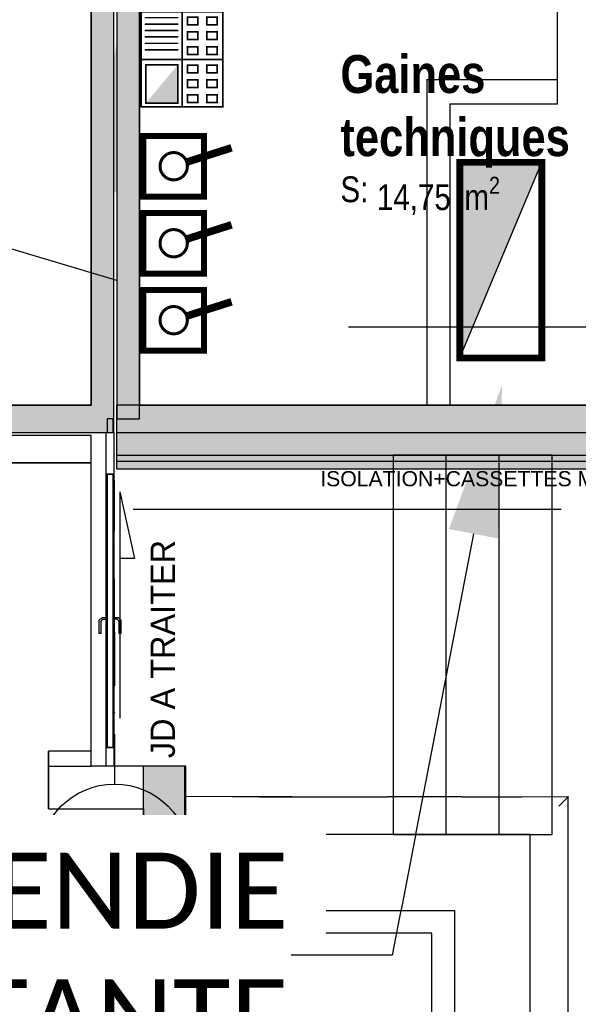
# Model space of a CAD drawing. Extents: x -24342 to 73038, y -9656 to 30949.
# Tile 29 of 170: x 2964 to 3333, y -3300 to -2651. Entities that reach past the tile are written whole.
import ezdxf
from ezdxf import colors
from ezdxf.entities.mleader import LeaderData, LeaderLine
from ezdxf.enums import TextEntityAlignment as Align
from ezdxf.math import Vec2, Vec3

# ---------------------------------------------------------------- set-up
doc = ezdxf.new("R2010")
doc.units = 0
doc.set_wipeout_variables(frame=1)
for name, pattern in [('21.0032_xref_rdc_02_pro$0$Points tirets', [670.277762, 352.777767, -176.388884, 0, -141.111112]), ('21.0032_xref_rdc_02_pro$0$Tiretet', [1093.611073, 529.166651, -211.666656, 141.111112, -211.666656]), ('21.0032_xref_rdc_02_pro$0$Traits', [564.444447, 282.222223, -282.222223]), ('21.0032_xref_rdc_02_pro$0$Wipeout_Contour', [1000, 0, -1000]), ('ACAD_ISO12W100', [21, 12, -3, 0, -3, 0, -3])]:
    doc.linetypes.add(name, pattern=pattern)
doc.layers.get('0').update_dxf_attribs({"color": 250})
for name, color, linetype in [('0._Étage_1_A-WALL-____-OTLN.Modèle IFC', 251, 'Continuous'), ('0._Étage_1_Portes ARCHICAD', 251, 'Continuous'), ('0_XREF', 250, 'Continuous'), ('1_APPAREILLAGE', 1, 'Continuous'), ('21.0032_xref_rdc_02_pro$0$00-00 JD', 251, 'Continuous'), ('21.0032_xref_rdc_02_pro$0$02-01 File _ Axe.Construction', 251, 'Continuous'), ('21.0032_xref_rdc_02_pro$0$02-04 Mur.Construction', 251, 'Continuous'), ('21.0032_xref_rdc_02_pro$0$06-00 Texte tte echelle', 251, 'Continuous'), ('21.0032_xref_rdc_02_pro$0$06-05 Texte 50ème 20ème - DCE.Texte', 251, 'Continuous'), ('21.0032_xref_rdc_02_pro$0$08-01 contour hachures', 251, 'Continuous'), ('21.0032_xref_rdc_02_pro$0$A-AREA-____-OTLN.Modèle IFC', 251, 'Continuous'), ('21.0032_xref_rdc_02_pro$0$A-DOOR-____-OTLN.Modèle IFC', 251, 'Continuous'), ('21.0032_xref_rdc_02_pro$0$A-GLAZ-CURT-OTLN.Modèle IFC', 251, 'Continuous'), ('21.0032_xref_rdc_02_pro$0$A-GLAZ-CWMG-OTLN.Modèle IFC', 251, 'Continuous'), ('21.0032_xref_rdc_02_pro$0$A-WALL-____-OTLN.Modèle IFC', 251, 'Continuous'), ('21.0032_xref_rdc_02_pro$0$C-TOPO-____-OTLN.Modèle IFC', 251, 'Continuous'), ('21.0032_xref_rdc_02_pro$0$Marques de Zone ARCHICAD', 251, 'Continuous'), ('21.0032_xref_rdc_02_pro$0$S-STRS-____-OTLN.Modèle IFC', 251, 'Continuous'), ('2_INCENDIE', 30, 'Continuous')]:
    doc.layers.add(name, color=color, linetype=linetype)
doc.styles.add('21.0032_xref_rdc_02_pro$0$Standard', font='txt')
doc.styles.add('21.0032_xref_rdc_02_pro$0$STYLE_GENERE_1', font='ARIALNB.TTF')
doc.styles.add('21.0032_xref_rdc_02_pro$0$STYLE_GENERE_2', font='ARIALN.TTF')
doc.styles.add('21.0032_xref_rdc_02_pro$0$STYLE_GENERE_5', font='arial.ttf')
doc.styles.get("Standard").update_dxf_attribs({"font": 'calibri.ttf'})
doc.styles.add('texte', font='calibri.ttf', dxfattribs={"width": 0.75, "height": 9})
doc.styles.add('xref_legende elcf_01$0$STANDARD', font='arial.ttf')

# ---------------------------------------------------------------- blocks, each defined once
blk = doc.blocks.new('xref_legende elcf_01$0$MINI_BAIE_INFO_H')
blk.add_hatch(color=256).paths.add_polyline_path([(-21.5, 9), (21.5, -9), (21.5, 9)])
at = {"const_width": 1.5}
blk.add_lwpolyline([(-21.5, -9), (-21.5, 9), (21.5, 9), (21.5, -9)], close=True, dxfattribs=at)
blk.add_lwpolyline([(-21.5, 9), (21.5, -9), (21.5, 9), (-21.5, 9)])
at = {"style": 'xref_legende elcf_01$0$STANDARD', "width": 0.8, "flags": 4}
blk.add_attdef('MINI BAIE', text='', height=10, dxfattribs=at).set_placement((0.56, 11.6), align=Align.CENTER)
blk = doc.blocks.new('A$C413947ED')
at = {"layer": '0._Étage_1_A-WALL-____-OTLN.Modèle IFC', "linetype": 'Continuous', "ltscale": 0.1}
for p, q in [((-124.5, 0), (-124.5, 16)), ((-27.5, 0), (-27.5, 16))]:
    blk.add_line(p, q, dxfattribs=at)
at = {"layer": '0._Étage_1_A-WALL-____-OTLN.Modèle IFC', "linetype": 'Continuous', "ltscale": 0.1, "flags": 128}
for points in [[(0, 16), (-27.5, 16)], [(-27.5, 0), (0, 0)]]:
    blk.add_lwpolyline(points, dxfattribs=at)
at = {"layer": '0._Étage_1_Portes ARCHICAD', "linetype": 'Continuous', "ltscale": 0.1}
blk.add_line((-124.5, 16), (-124.5, 113), dxfattribs=at)
blk.add_arc((-124.5, 16), 97, 0, 90, dxfattribs=at)
blk = doc.blocks.new('21.0032_xref_rdc_02_pro$0$Percement_2_1')
at = {"layer": '21.0032_xref_rdc_02_pro$0$A-WALL-____-OTLN.Modèle IFC', "linetype": '21.0032_xref_rdc_02_pro$0$Points tirets'}
blk.add_line((30940, -32505), (30530, -32505), dxfattribs=at)
blk = doc.blocks.new('21.0032_xref_rdc_02_pro$0$Percement_3_1')
at = {"layer": '21.0032_xref_rdc_02_pro$0$A-WALL-____-OTLN.Modèle IFC', "linetype": '21.0032_xref_rdc_02_pro$0$Points tirets'}
blk.add_line((30940, -32505), (30530, -32505), dxfattribs=at)
blk = doc.blocks.new('21.0032_xref_rdc_02_pro$0$Percement_4_1')
at = {"linetype": '21.0032_xref_rdc_02_pro$0$Wipeout_Contour', "ltscale": 311241.314678}
blk.add_wipeout([(30730, -31440), (30730, -31710), (30730, -33575), (30740, -33575), (30740, -31710), (30740, -31430), (30730, -31430)], dxfattribs=at).dxf.layer = '21.0032_xref_rdc_02_pro$0$A-WALL-____-OTLN.Modèle IFC'
at = {"layer": '21.0032_xref_rdc_02_pro$0$A-WALL-____-OTLN.Modèle IFC', "linetype": '21.0032_xref_rdc_02_pro$0$Points tirets'}
blk.add_line((30940, -32505), (30530, -32505), dxfattribs=at)
at = {"layer": '21.0032_xref_rdc_02_pro$0$A-WALL-____-OTLN.Modèle IFC', "linetype": 'Continuous', "flags": 128}
for points in [[(30740, -31430), (30730, -31430)], [(30730, -31430), (30730, -31440), (30730, -31710), (30730, -33575)], [(30740, -33575), (30740, -31710), (30740, -31430)]]:
    blk.add_lwpolyline(points, dxfattribs=at)
blk = doc.blocks.new('21.0032_xref_rdc_02_pro$0$Mur_4_1', base_point=(30600, -34440))
at = {"layer": '21.0032_xref_rdc_02_pro$0$A-WALL-____-OTLN.Modèle IFC', "linetype": 'Continuous'}
for points in [[(30460, -31430), (30460, -31710), (30730, -31440), (30730, -31430)], [(30460, -31710), (30730, -31710), (30730, -31440)], [(30460, -34440), (30740, -34440), (30740, -33585), (30730, -33585), (30730, -33580), (30730, -33575), (30730, -31710), (30460, -31710)]]:
    blk.add_hatch(color=256, dxfattribs=at).paths.add_polyline_path(points)
at = {"layer": '21.0032_xref_rdc_02_pro$0$A-WALL-____-OTLN.Modèle IFC', "linetype": 'Continuous', "flags": 128}
for points in [[(30730, -31430), (30460, -31430)], [(30460, -31710), (30460, -34440)], [(30740, -34440), (30740, -33585)]]:
    blk.add_lwpolyline(points, dxfattribs=at)
blk = doc.blocks.new('21.0032_xref_rdc_02_pro$0$Forme_1_1')
at = {"layer": '21.0032_xref_rdc_02_pro$0$C-TOPO-____-OTLN.Modèle IFC', "linetype": 'Continuous', "flags": 128}
for points in [[(20760, -45555.4), (21770.1, -45399.4), (22761.8, -45151.7), (23263.6, -44976.4), (23726.6, -44814.6), (24656.7, -44390.7), (25544.1, -43883.6), (26381.6, -43297.7), (27162, -42637.7), (27878.9, -41909.1), (27943.1, -41830.7), (28526.3, -41118.2), (29008.4, -40405), (29098.7, -40271.4), (29591.4, -39375.9), (30000.3, -38439.2), (30321.9, -37469), (30553.5, -36473.5), (30693.3, -35461), (30740, -34440), (30740, -32530), (30740, -32380)], [(30740, -32380), (30979.9, -32380), (32480.7, -32380), (32510, -32380)], [(32510, -32380), (32510, -32882.9), (32510, -34883.6), (32510, -39630)]]:
    blk.add_lwpolyline(points, dxfattribs=at)
blk = doc.blocks.new('21.0032_xref_rdc_02_pro$0$Gaines_GAT_34_1', base_point=(32519.8, -27219.8))
at = {"layer": '21.0032_xref_rdc_02_pro$0$Marques de Zone ARCHICAD', "insert": (31998.6, -27544), "char_height": 170, "attachment_point": 1, "style": '21.0032_xref_rdc_02_pro$0$STYLE_GENERE_2'}
blk.add_mtext('\\A1;\\pt0,100;14,75{\\H0.66x;\\S^  ;} m{\\H0.66x;\\S2^  ;}', dxfattribs=at)
at = {"layer": '21.0032_xref_rdc_02_pro$0$Marques de Zone ARCHICAD'}
for tag, height, style, p in [('DUMMY_849', 250, '21.0032_xref_rdc_02_pro$0$STYLE_GENERE_1', (32721, -26668)), ('ROOM_NAME', 250, '21.0032_xref_rdc_02_pro$0$STYLE_GENERE_1', (31758.6, -26742)), ('DUMMY_850', 250, '21.0032_xref_rdc_02_pro$0$STYLE_GENERE_1', (33281, -27079.8)), ('zoneNameLine2', 250, '21.0032_xref_rdc_02_pro$0$STYLE_GENERE_1', (31758.6, -27158)), ('calculatedAreaCode', 170, '21.0032_xref_rdc_02_pro$0$STYLE_GENERE_2', (31758.6, -27541.7))]:
    blk.add_attdef(tag, text='', height=height, dxfattribs=dict(at, style=style)).set_placement(p, align=Align.TOP_LEFT)
blk = doc.blocks.new('21.0032_xref_rdc_02_pro$0$Percement_21_1')
at = {"linetype": '21.0032_xref_rdc_02_pro$0$Wipeout_Contour', "ltscale": 174612.591025}
blk.add_wipeout([(29835, -31430), (29835, -31710), (30460, -31710), (30460, -31430)], dxfattribs=at).dxf.layer = '21.0032_xref_rdc_02_pro$0$A-WALL-____-OTLN.Modèle IFC'
at = {"layer": '21.0032_xref_rdc_02_pro$0$A-WALL-____-OTLN.Modèle IFC', "linetype": 'Continuous', "flags": 128}
for points in [[(29835, -31430), (29835, -31710)], [(30460, -31430), (29835, -31430)], [(30460, -31710), (30460, -31430)], [(29835, -31710), (30460, -31710)]]:
    blk.add_lwpolyline(points, dxfattribs=at)
blk = doc.blocks.new('21.0032_xref_rdc_02_pro$0$Percement_25_1')
at = {"linetype": '21.0032_xref_rdc_02_pro$0$Wipeout_Contour', "ltscale": 173584.172622}
blk.add_wipeout([(30115, -31330), (29835, -31330), (29835, -31430), (30115, -31430)], dxfattribs=at).dxf.layer = '21.0032_xref_rdc_02_pro$0$A-WALL-____-OTLN.Modèle IFC'
at = {"layer": '21.0032_xref_rdc_02_pro$0$A-WALL-____-OTLN.Modèle IFC', "linetype": 'Continuous', "flags": 128}
for points in [[(30115, -31330), (29835, -31330)], [(29835, -31330), (29835, -31430)], [(30115, -31430), (30115, -31330)], [(29835, -31430), (30115, -31430)]]:
    blk.add_lwpolyline(points, dxfattribs=at)
blk = doc.blocks.new('21.0032_xref_rdc_02_pro$0$Mur_11_1', base_point=(32760, -39880))
at = {"linetype": '21.0032_xref_rdc_02_pro$0$Wipeout_Contour', "ltscale": 137308.163985}
blk.add_wipeout([(32510, -32380), (33010, -31880), (32510, -31880)], dxfattribs=at).dxf.layer = '21.0032_xref_rdc_02_pro$0$A-WALL-____-OTLN.Modèle IFC'
at = {"linetype": '21.0032_xref_rdc_02_pro$0$Wipeout_Contour', "ltscale": 194959.817278}
blk.add_wipeout([(32510, -32380), (32510, -39630), (33010, -39630), (33010, -32380)], dxfattribs=at).dxf.layer = '21.0032_xref_rdc_02_pro$0$A-WALL-____-OTLN.Modèle IFC'
at = {"linetype": '21.0032_xref_rdc_02_pro$0$Wipeout_Contour', "ltscale": 138015.223671}
blk.add_wipeout([(32510, -32380), (33010, -32380), (33010, -31880)], dxfattribs=at).dxf.layer = '21.0032_xref_rdc_02_pro$0$A-WALL-____-OTLN.Modèle IFC'
at = {"layer": '21.0032_xref_rdc_02_pro$0$A-WALL-____-OTLN.Modèle IFC', "linetype": 'Continuous', "flags": 128}
for points in [[(33010, -31880), (32510, -31880)], [(33010, -39630), (33010, -31880)], [(32510, -32380), (32510, -39630)]]:
    blk.add_lwpolyline(points, dxfattribs=at)
blk = doc.blocks.new('21.0032_xref_rdc_02_pro$0$Mur_12_1', base_point=(32760, -32130))
at = {"linetype": '21.0032_xref_rdc_02_pro$0$Wipeout_Contour', "ltscale": 180351.067487}
blk.add_wipeout([(32510, -31880), (30740, -31880), (30740, -32380), (32510, -32380)], dxfattribs=at).dxf.layer = '21.0032_xref_rdc_02_pro$0$A-WALL-____-OTLN.Modèle IFC'
at = {"layer": '21.0032_xref_rdc_02_pro$0$A-WALL-____-OTLN.Modèle IFC', "linetype": 'Continuous', "flags": 128}
for points in [[(32510, -31880), (30740, -31880)], [(30740, -31880), (30740, -32380)], [(30740, -32380), (32510, -32380)]]:
    blk.add_lwpolyline(points, dxfattribs=at)
blk = doc.blocks.new('21.0032_xref_rdc_02_pro$0$Mur_19_1', base_point=(30115, -29340))
at = {"layer": '21.0032_xref_rdc_02_pro$0$A-WALL-____-OTLN.Modèle IFC', "linetype": 'Continuous'}
for p, q in [((30115, -29250), (29315.3, -29250)), ((29315.3, -29430), (30115, -29430))]:
    blk.add_line(p, q, dxfattribs=at)
at = {"layer": '21.0032_xref_rdc_02_pro$0$A-WALL-____-OTLN.Modèle IFC', "linetype": 'Continuous', "flags": 128}
for points in [[(29315.3, -29250), (29315.3, -29430)], [(30115, -29430), (30115, -29250)]]:
    blk.add_lwpolyline(points, dxfattribs=at)
blk = doc.blocks.new('21.0032_xref_rdc_02_pro$0$Mur_20_1', base_point=(27335.4, -29140))
at = {"layer": '21.0032_xref_rdc_02_pro$0$A-WALL-____-OTLN.Modèle IFC', "linetype": 'Continuous'}
for points in [[(29358.4, -29050), (29358.4, -29230), (30115, -29230), (30115, -29050)], [(30115, -29050), (30265, -29230), (30265, -29050)], [(30115, -29050), (30115, -29230), (30265, -29230)]]:
    blk.add_hatch(color=256, dxfattribs=at).paths.add_polyline_path(points)
at = {"layer": '21.0032_xref_rdc_02_pro$0$A-WALL-____-OTLN.Modèle IFC', "linetype": 'Continuous', "flags": 128}
for points in [[(30115, -29050), (29358.4, -29050)], [(30265, -29230), (30265, -29050)], [(29358.4, -29230), (30265, -29230)]]:
    blk.add_lwpolyline(points, dxfattribs=at)
blk = doc.blocks.new('21.0032_xref_rdc_02_pro$0$Mur_54_1', base_point=(30190, -21290))
at = {"layer": '21.0032_xref_rdc_02_pro$0$A-WALL-____-OTLN.Modèle IFC', "linetype": 'Continuous'}
blk.add_hatch(color=256, dxfattribs=at).paths.add_polyline_path([(30265, -29050), (30265, -21380), (30115, -21380), (30115, -29050)])
at = {"layer": '21.0032_xref_rdc_02_pro$0$A-WALL-____-OTLN.Modèle IFC', "linetype": 'Continuous', "flags": 128}
for points in [[(30115, -21380), (30115, -29050)], [(30265, -29050), (30265, -21380)]]:
    blk.add_lwpolyline(points, dxfattribs=at)
blk = doc.blocks.new('21.0032_xref_rdc_02_pro$0$Mur_59_1', base_point=(30360, -21290))
at = {"layer": '21.0032_xref_rdc_02_pro$0$A-WALL-____-OTLN.Modèle IFC', "linetype": 'Continuous'}
blk.add_hatch(color=256, dxfattribs=at).paths.add_polyline_path([(30285, -21380), (30285, -29139.6), (30435, -29139.6), (30435, -21380)])
at = {"layer": '21.0032_xref_rdc_02_pro$0$A-WALL-____-OTLN.Modèle IFC', "linetype": 'Continuous', "flags": 128}
for points in [[(30285, -21380), (30285, -29139.6)], [(30435, -29139.6), (30435, -25390)], [(30285, -29139.6), (30435, -29139.6)]]:
    blk.add_lwpolyline(points, dxfattribs=at)
blk = doc.blocks.new('21.0032_xref_rdc_02_pro$0$Mur_234_1', base_point=(30285.1, -29049.7))
at = {"layer": '21.0032_xref_rdc_02_pro$0$02-04 Mur.Construction', "linetype": 'Continuous'}
for points in [[(34435, -29049.7), (30285.1, -29049.7), (30285.1, -29229.7), (34435, -29229.7)], [(34435, -29049.7), (34615, -29229.7), (34615, -29049.7)], [(34435, -29229.7), (34615, -29229.7), (34435, -29049.7)], [(34615, -29229.7), (30285.1, -29229.7), (30285.1, -29379.7), (34615, -29379.7)], [(34615, -29229.7), (34765, -29379.7), (34765, -29229.7)], [(34615, -29379.7), (34765, -29379.7), (34615, -29229.7)], [(34765, -29379.7), (30285.1, -29379.7), (30285.1, -29419.7), (34765, -29419.7)], [(34765, -29379.7), (34805, -29419.7), (34805, -29379.7)], [(34765, -29379.7), (34765, -29419.7), (34805, -29419.7)], [(34805, -29419.7), (30285.1, -29419.7), (30285.1, -29469.7), (34805, -29469.7)], [(34855, -29419.7), (34805, -29419.7), (34855, -29469.7)], [(34805, -29469.7), (34855, -29469.7), (34805, -29419.7)]]:
    blk.add_hatch(color=256, dxfattribs=at).paths.add_polyline_path(points)
for p, q in [((34615, -29229.7), (34615, -29049.7)), ((30285.1, -29229.7), (34435, -29229.7)), ((34435, -29229.7), (34615, -29229.7)), ((34765, -29379.7), (34765, -29229.7)), ((30285.1, -29379.7), (34615, -29379.7)), ((34615, -29379.7), (34765, -29379.7)), ((30285.1, -29419.7), (34765, -29419.7)), ((34765, -29419.7), (34805, -29419.7))]:
    blk.add_line(p, q, dxfattribs=at)
at = {"layer": '21.0032_xref_rdc_02_pro$0$02-04 Mur.Construction', "linetype": 'Continuous', "flags": 128}
for points in [[(34435, -29049.7), (30285.1, -29049.7)], [(30285.1, -29229.7), (30285.1, -29049.7)], [(30285.1, -29379.7), (30285.1, -29229.7)], [(30285.1, -29419.7), (30285.1, -29379.7)], [(30285.1, -29469.7), (30285.1, -29419.7)], [(34855, -29469.7), (34855, -29419.7)], [(30285.1, -29469.7), (34855, -29469.7)]]:
    blk.add_lwpolyline(points, dxfattribs=at)
blk = doc.blocks.new('21.0032_xref_rdc_02_pro$0$Mur 1[9]_1', base_point=(8360, -48707.5))
at = {"layer": '21.0032_xref_rdc_02_pro$0$A-WALL-____-OTLN.Modèle IFC', "linetype": 'Continuous'}
for p, q in [((30740, -31632.9), (30740, -31630)), ((31221.9, -31630.7), (30740, -31630)), ((30740, -31641.4), (30740, -31632.9)), ((30740, -31654.9), (30740, -31641.4)), ((30740, -31672.5), (30740, -31654.9)), ((31440.3, -31630.7), (31046.3, -31630.7)), ((31221.9, -31630.7), (31609.8, -31630.2)), ((31609.8, -31630.2), (32067.6, -31630.7)), ((32560.5, -31630.7), (32067.6, -31630.7)), ((32560.5, -31630.7), (32953.5, -31630.7)), ((32782.2, -31630.7), (33260, -31630)), ((33235.1, -31654.9), (33217.5, -31672.5)), ((33248.6, -31641.4), (33235.1, -31654.9)), ((33257.1, -31632.9), (33248.6, -31641.4)), ((33260, -31630), (33257.1, -31632.9)), ((33259.3, -32140.7), (33260, -31630)), ((30740, -31693), (30740, -31672.5)), ((30740, -31715), (30740, -31693)), ((30740, -32530), (30740, -31715)), ((33217.5, -31672.5), (33197, -31693)), ((33259.3, -32710.5), (33259.3, -32140.7)), ((32360, -32530), (30740, -32530)), ((32360, -39480), (32360, -32530)), ((33259.9, -33261.2), (33259.3, -32710.5))]:
    blk.add_line(p, q, dxfattribs=at)
blk = doc.blocks.new('21.0032_xref_rdc_02_pro$0$Elément Modèle 21[466]_1', base_point=(30265, -30405))
at = {"layer": '21.0032_xref_rdc_02_pro$0$A-DOOR-____-OTLN.Modèle IFC', "linetype": 'Continuous'}
for p, q in [((30215, -31305), (30215, -29505)), ((30215, -29505), (30265, -29505)), ((30265, -29505), (30265, -31305)), ((30169, -30467.5), (30187.5, -30449)), ((30169, -30507.4), (30169, -30467.5)), ((30181, -30472.5), (30192.5, -30461)), ((30181, -30513.8), (30181, -30472.5)), ((30187.5, -30449), (30215, -30449)), ((30192.5, -30461), (30215, -30461)), ((30265, -30449), (30292.7, -30449)), ((30287.7, -30461), (30265, -30461)), ((30299, -30472.3), (30287.7, -30461)), ((30292.7, -30449), (30311, -30467.4)), ((30299, -30513.7), (30299, -30472.3)), ((30311, -30467.4), (30311, -30507.3)), ((30169, -30555), (30169, -30507.4)), ((30173, -30555), (30169, -30555)), ((30177.1, -30555), (30173, -30555)), ((30181, -30555), (30177.1, -30555)), ((30181, -30555), (30181, -30513.8)), ((30299, -30555), (30299, -30513.7)), ((30303, -30555), (30299, -30555)), ((30307.1, -30555), (30303, -30555)), ((30311, -30555), (30307.1, -30555)), ((30311, -30507.3), (30311, -30555)), ((30265, -31305), (30215, -31305))]:
    blk.add_line(p, q, dxfattribs=at)
blk = doc.blocks.new('21.0032_xref_rdc_02_pro$0$IFC Extruded[467]_1', base_point=(30265, -29185))
at = {"layer": '21.0032_xref_rdc_02_pro$0$A-GLAZ-CURT-OTLN.Modèle IFC', "linetype": 'Continuous'}
for p, q in [((30260, -29140), (30220, -29140)), ((30220, -29140), (30220, -29230)), ((30260, -29230), (30260, -29140)), ((30220, -29230), (30260, -29230))]:
    blk.add_line(p, q, dxfattribs=at)
blk = doc.blocks.new('21.0032_xref_rdc_02_pro$0$IFC Extruded[468]_1', base_point=(30265, -30405))
at = {"layer": '21.0032_xref_rdc_02_pro$0$A-GLAZ-CURT-OTLN.Modèle IFC', "linetype": 'Continuous'}
for p, q in [((30260, -29505), (30220, -29505)), ((30220, -29505), (30220, -31305)), ((30260, -31305), (30260, -29505)), ((30220, -31305), (30260, -31305))]:
    blk.add_line(p, q, dxfattribs=at)
blk = doc.blocks.new('21.0032_xref_rdc_02_pro$0$IFC Extruded[469]_1', base_point=(30265, -29185))
at = {"layer": '21.0032_xref_rdc_02_pro$0$A-GLAZ-CURT-OTLN.Modèle IFC', "linetype": 'Continuous'}
for p, q in [((30260, -29140), (30220, -29140)), ((30220, -29140), (30220, -29230)), ((30260, -29230), (30260, -29140)), ((30220, -29230), (30260, -29230))]:
    blk.add_line(p, q, dxfattribs=at)
blk = doc.blocks.new('21.0032_xref_rdc_02_pro$0$IFC Extruded[470]_1', base_point=(30265, -29480))
at = {"layer": '21.0032_xref_rdc_02_pro$0$A-GLAZ-CWMG-OTLN.Modèle IFC', "linetype": 'Continuous'}
for p, q in [((30215, -29505), (30215, -29230)), ((30215, -29230), (30265, -29230)), ((30265, -29230), (30265, -29505)), ((30265, -29505), (30215, -29505))]:
    blk.add_line(p, q, dxfattribs=at)
blk = doc.blocks.new('21.0032_xref_rdc_02_pro$0$IFC Extruded[471]_1', base_point=(30265, -31330))
at = {"layer": '21.0032_xref_rdc_02_pro$0$A-GLAZ-CWMG-OTLN.Modèle IFC', "linetype": 'Continuous'}
for p, q in [((30215, -31430), (30215, -31305)), ((30215, -31305), (30265, -31305)), ((30265, -31305), (30265, -31430)), ((30265, -31430), (30215, -31430))]:
    blk.add_line(p, q, dxfattribs=at)
blk = doc.blocks.new('21.0032_xref_rdc_02_pro$0$IFC Extruded[472]_1', base_point=(30265, -29480))
at = {"layer": '21.0032_xref_rdc_02_pro$0$A-GLAZ-CWMG-OTLN.Modèle IFC', "linetype": 'Continuous'}
for p, q in [((30215, -29505), (30215, -29230)), ((30215, -29230), (30265, -29230)), ((30265, -29230), (30265, -29505)), ((30265, -29505), (30215, -29505))]:
    blk.add_line(p, q, dxfattribs=at)
blk = doc.blocks.new('21.0032_xref_rdc_02_pro$0$IFC Extruded[473]_1', base_point=(30265, -31330))
at = {"layer": '21.0032_xref_rdc_02_pro$0$A-GLAZ-CWMG-OTLN.Modèle IFC', "linetype": 'Continuous'}
for p, q in [((30215, -31430), (30215, -31305)), ((30215, -31305), (30265, -31305)), ((30265, -31305), (30265, -31430)), ((30265, -31430), (30215, -31430))]:
    blk.add_line(p, q, dxfattribs=at)
blk = doc.blocks.new('21.0032_xref_rdc_02_pro$0$IFC Extruded[474]_1', base_point=(30265, -29505))
at = {"layer": '21.0032_xref_rdc_02_pro$0$A-GLAZ-CWMG-OTLN.Modèle IFC', "linetype": 'Continuous'}
for p, q in [((30215, -29505), (30265, -29505)), ((30215, -31305), (30215, -29505)), ((30265, -31305), (30265, -29505)), ((30215, -31305), (30265, -31305))]:
    blk.add_line(p, q, dxfattribs=at)
blk = doc.blocks.new('21.0032_xref_rdc_02_pro$0$Elément Modèle 36[587]_1', base_point=(32105, -31880))
at = {"layer": '21.0032_xref_rdc_02_pro$0$S-STRS-____-OTLN.Modèle IFC', "linetype": 'Continuous'}
for p, q in [((32455, -29380), (32105, -29380)), ((32105, -29380), (32105, -31880)), ((32805, -29380), (32455, -29380)), ((32455, -31880), (32455, -29380)), ((33155, -29380), (32805, -29380)), ((32805, -31880), (32805, -29380)), ((33155, -31880), (33155, -29380)), ((32105, -31880), (32455, -31880)), ((32455, -31880), (32805, -31880)), ((32805, -31880), (33155, -31880))]:
    blk.add_line(p, q, dxfattribs=at)
blk = doc.blocks.new('21.0032_xref_rdc_02_pro$0$Marque grille standard[694]_1', base_point=(30270, -31547.1))
at = {"layer": '21.0032_xref_rdc_02_pro$0$02-01 File _ Axe.Construction', "linetype": '21.0032_xref_rdc_02_pro$0$Points tirets'}
for q in [(30270, -29547.1), (30270, -31547.1)]:
    blk.add_line((30270, -30547.1), q, dxfattribs=at)
at = {"layer": '21.0032_xref_rdc_02_pro$0$02-01 File _ Axe.Construction', "linetype": 'Continuous'}
blk.add_circle((30270, -32047.1), 500, dxfattribs=at)
at = {"layer": '21.0032_xref_rdc_02_pro$0$02-01 File _ Axe.Construction', "linetype": '21.0032_xref_rdc_02_pro$0$Points tirets'}
blk.add_point((30270, -30547.1), dxfattribs=at)
blk.add_point((30270, -30547.1), dxfattribs=at)
at = {"layer": '21.0032_xref_rdc_02_pro$0$02-01 File _ Axe.Construction', "style": '21.0032_xref_rdc_02_pro$0$STYLE_GENERE_5'}
for tag, p in [('AC_MarkerText_1_1', (30270, 1137.2)), ('AC_MarkerText_1_0', (30270, -31872.1))]:
    blk.add_attdef(tag, text='', height=350, rotation=360, dxfattribs=at).set_placement(p, align=Align.TOP_CENTER)
blk = doc.blocks.new('21.0032_xref_rdc_02_pro')
at = {"layer": '21.0032_xref_rdc_02_pro$0$00-00 JD', "linetype": 'Continuous'}
blk.add_line((3030.42, -2962.13), (3030.42, -3111.34), dxfattribs=at)
at = {"layer": '21.0032_xref_rdc_02_pro$0$00-00 JD', "linetype": '21.0032_xref_rdc_02_pro$0$Tiretet'}
for p, q in [((3030.42, -2962.13), (3040.16, -3006.13)), ((3040.16, -3006.13), (3030.42, -3006.13))]:
    blk.add_line(p, q, dxfattribs=at)
at = {"layer": '21.0032_xref_rdc_02_pro$0$08-01 contour hachures', "linetype": '21.0032_xref_rdc_02_pro$0$Traits', "flags": 128}
blk.add_lwpolyline([(3407.7, -2412.05), (4449.83, -2412.05), (4449.83, -2658.86), (5957.75, -2814.25), (5957.75, -2853.44), (8763.06, -2853.44), (8763.06, -2770.14), (8976.24, -2770.14), (8976.24, -2853.44), (8886.72, -2853.44), (8886.72, -2973.65), (5825.69, -2973.65), (5825.69, -2926.46), (4291.27, -2776.05), (4291.27, -2595.31), (4154.77, -2595.31), (4154.77, -2776.05), (3536.07, -2776.05), (3536.07, -2973.65), (3029.18, -2973.65), (3029.18, -2853.44), (3407.7, -2853.44)], close=True, dxfattribs=at)
at = {"layer": '21.0032_xref_rdc_02_pro$0$A-AREA-____-OTLN.Modèle IFC', "linetype": 'Continuous', "flags": 128}
for points in [[(2464, -2442.47, -0.151333), (2941.19, -2905), (3011.5, -2905), (3011.5, -2394), (2464, -2394), (2464, -2409.92)], [(2753.65, -2928), (2720.09, -2928, 0.243428), (1976, -2522.22, -0.999999), (1936, -2522.22, 0.018837), (1866.68, -2526.34, 0.045559), (1701.96, -2557.69, 0.328606), (1034.22, -3424, -0.414214), (1054.22, -3444, -0.414214), (1034.22, -3464, 0.401562), (1936, -4365.78, -0.999999), (1976, -4365.78, 0.027214), (2076, -4358.16), (2076, -4527.37, 0.38226), (3046, -3444), (3046, -3171), (2983.5, -3171), (2983.5, -3133), (3011.5, -3133), (3011.5, -2943), (2940.9, -2943, 0.047883), (2827.62, -2764.8), (2705.57, -2860.35, -0.021851)]]:
    blk.add_lwpolyline(points, format="xyb", close=True, dxfattribs=at)
blk.add_lwpolyline([(3043.5, -2904.96), (3443.5, -2904.96), (3443.5, -2539), (3043.5, -2539)], close=True, dxfattribs=at)
at = {"layer": '21.0032_xref_rdc_02_pro$0$02-04 Mur.Construction', "xscale": 0.1, "yscale": 0.1, "zscale": 0.1}
blk.add_blockref('21.0032_xref_rdc_02_pro$0$Mur_234_1', (3028.51, -2904.97), dxfattribs=at)
at = {"layer": '21.0032_xref_rdc_02_pro$0$A-AREA-____-OTLN.Modèle IFC', "linetype": 'Continuous', "xscale": 0.1, "yscale": 0.1, "zscale": 0.1}
blk.add_blockref('21.0032_xref_rdc_02_pro$0$Gaines_GAT_34_1', (3251.98, -2721.98), dxfattribs=at).add_auto_attribs({'ROOM_NAME': 'Gaines', 'zoneNameLine2': 'techniques', 'calculatedAreaCode': 'S: '})
at = {"layer": '21.0032_xref_rdc_02_pro$0$A-DOOR-____-OTLN.Modèle IFC', "linetype": 'Continuous', "xscale": 0.1, "yscale": 0.1, "zscale": 0.1}
blk.add_blockref('21.0032_xref_rdc_02_pro$0$Elément Modèle 21[466]_1', (3026.5, -3040.5), dxfattribs=at)
at = {"layer": '21.0032_xref_rdc_02_pro$0$A-GLAZ-CURT-OTLN.Modèle IFC', "linetype": 'Continuous', "xscale": 0.1, "yscale": 0.1, "zscale": 0.1}
for name, p in [('21.0032_xref_rdc_02_pro$0$IFC Extruded[467]_1', (3026.5, -2918.5)), ('21.0032_xref_rdc_02_pro$0$IFC Extruded[469]_1', (3026.5, -2918.5)), ('21.0032_xref_rdc_02_pro$0$IFC Extruded[468]_1', (3026.5, -3040.5))]:
    blk.add_blockref(name, p, dxfattribs=at)
at = {"layer": '21.0032_xref_rdc_02_pro$0$A-GLAZ-CWMG-OTLN.Modèle IFC', "linetype": 'Continuous', "xscale": 0.1, "yscale": 0.1, "zscale": 0.1}
for name, p in [('21.0032_xref_rdc_02_pro$0$IFC Extruded[470]_1', (3026.5, -2948)), ('21.0032_xref_rdc_02_pro$0$IFC Extruded[472]_1', (3026.5, -2948)), ('21.0032_xref_rdc_02_pro$0$IFC Extruded[474]_1', (3026.5, -2950.5))]:
    blk.add_blockref(name, p, dxfattribs=at)
at = {"layer": '21.0032_xref_rdc_02_pro$0$A-WALL-____-OTLN.Modèle IFC', "xscale": 0.1, "yscale": 0.1, "zscale": 0.1}
for name, p in [('21.0032_xref_rdc_02_pro$0$Mur_54_1', (3019, -2129)), ('21.0032_xref_rdc_02_pro$0$Mur_59_1', (3036, -2129)), ('21.0032_xref_rdc_02_pro$0$Mur_20_1', (2733.54, -2914)), ('21.0032_xref_rdc_02_pro$0$Mur_19_1', (3011.5, -2934))]:
    blk.add_blockref(name, p, dxfattribs=at)
at = {"layer": '21.0032_xref_rdc_02_pro$0$A-WALL-____-OTLN.Modèle IFC', "linetype": 'Continuous', "xscale": 0.1, "yscale": 0.1, "zscale": 0.1}
for name in ['21.0032_xref_rdc_02_pro$0$Percement_2_1', '21.0032_xref_rdc_02_pro$0$Percement_3_1']:
    blk.add_blockref(name, (0, 0), dxfattribs=at)
at = {"layer": '21.0032_xref_rdc_02_pro$0$06-00 Texte tte echelle', "linetype": 'Continuous', "insert": (3058.85, -3065.73), "char_height": 16, "attachment_point": 5, "rotation": 90, "style": '21.0032_xref_rdc_02_pro$0$Standard'}
blk.add_mtext('\\A1;JD A TRAITER', dxfattribs=at)
at = {"layer": '21.0032_xref_rdc_02_pro$0$06-05 Texte 50ème 20ème - DCE.Texte', "linetype": 'Continuous', "insert": (3296.24, -2954.8), "char_height": 10, "attachment_point": 5, "style": '21.0032_xref_rdc_02_pro$0$STYLE_GENERE_5'}
blk.add_mtext('\\A1;ISOLATION+CASSETTES METALLIQUES', dxfattribs=at)
at = {"layer": '21.0032_xref_rdc_02_pro$0$A-WALL-____-OTLN.Modèle IFC', "linetype": 'Continuous', "xscale": 0.1, "yscale": 0.1, "zscale": 0.1}
blk.add_blockref('21.0032_xref_rdc_02_pro$0$Percement_4_1', (0, 0), dxfattribs=at)
at = {"layer": '21.0032_xref_rdc_02_pro$0$A-WALL-____-OTLN.Modèle IFC', "xscale": 0.1, "yscale": 0.1, "zscale": 0.1}
blk.add_blockref('21.0032_xref_rdc_02_pro$0$Mur_4_1', (3060, -3444), dxfattribs=at)
at = {"layer": '21.0032_xref_rdc_02_pro$0$C-TOPO-____-OTLN.Modèle IFC', "linetype": 'Continuous', "xscale": 0.1, "yscale": 0.1, "zscale": 0.1}
blk.add_blockref('21.0032_xref_rdc_02_pro$0$Forme_1_1', (0, 0), dxfattribs=at)
at = {"layer": '21.0032_xref_rdc_02_pro$0$A-WALL-____-OTLN.Modèle IFC', "linetype": 'Continuous', "xscale": 0.1, "yscale": 0.1, "zscale": 0.1}
blk.add_blockref('21.0032_xref_rdc_02_pro$0$Percement_21_1', (0, 0), dxfattribs=at)
at = {"layer": '21.0032_xref_rdc_02_pro$0$A-WALL-____-OTLN.Modèle IFC', "xscale": 0.1, "yscale": 0.1, "zscale": 0.1}
blk.add_blockref('21.0032_xref_rdc_02_pro$0$Mur_11_1', (3276, -3988), dxfattribs=at)
at = {"layer": '21.0032_xref_rdc_02_pro$0$A-GLAZ-CWMG-OTLN.Modèle IFC', "linetype": 'Continuous', "xscale": 0.1, "yscale": 0.1, "zscale": 0.1}
for name in ['21.0032_xref_rdc_02_pro$0$IFC Extruded[471]_1', '21.0032_xref_rdc_02_pro$0$IFC Extruded[473]_1']:
    blk.add_blockref(name, (3026.5, -3133), dxfattribs=at)
at = {"layer": '21.0032_xref_rdc_02_pro$0$A-WALL-____-OTLN.Modèle IFC', "linetype": 'Continuous', "xscale": 0.1, "yscale": 0.1, "zscale": 0.1}
blk.add_blockref('21.0032_xref_rdc_02_pro$0$Percement_25_1', (0, 0), dxfattribs=at)
at = {"layer": '21.0032_xref_rdc_02_pro$0$A-WALL-____-OTLN.Modèle IFC', "xscale": 0.1, "yscale": 0.1, "zscale": 0.1}
blk.add_blockref('21.0032_xref_rdc_02_pro$0$Mur_12_1', (3276, -3213), dxfattribs=at)
at = {"layer": '21.0032_xref_rdc_02_pro$0$02-01 File _ Axe.Construction', "linetype": 'Continuous'}
ref = blk.add_blockref('21.0032_xref_rdc_02_pro$0$Marque grille standard[694]_1', (3027, -3154.71), dxfattribs=dict(at, xscale=0.1, yscale=0.1, zscale=0.1))
ref.add_attrib('AC_MarkerText_1', '6', dxfattribs={"height": 35, "style": '21.0032_xref_rdc_02_pro$0$STYLE_GENERE_5'}).set_placement((3027, -3187.21), align=Align.TOP_CENTER)
at = {"layer": '21.0032_xref_rdc_02_pro$0$A-WALL-____-OTLN.Modèle IFC', "linetype": 'Continuous', "xscale": 0.1, "yscale": 0.1, "zscale": 0.1}
blk.add_blockref('21.0032_xref_rdc_02_pro$0$Mur 1[9]_1', (836, -4870.75), dxfattribs=at)
at = {"layer": '21.0032_xref_rdc_02_pro$0$S-STRS-____-OTLN.Modèle IFC', "linetype": 'Continuous', "xscale": 0.1, "yscale": 0.1, "zscale": 0.1}
blk.add_blockref('21.0032_xref_rdc_02_pro$0$Elément Modèle 36[587]_1', (3210.5, -3188), dxfattribs=at)
blk = doc.blocks.new('Panneau')
for p, q in [((-13.44, 15.67), (0, 15.67)), ((-13.44, 0), (-13.44, 15.67)), ((-12.23, 13.77), (-1.24, 13.77)), ((0, 15.67), (0, 0)), ((0, 0), (0, 15.67)), ((0, 15.67), (13.44, 15.67)), ((1.8, 13.96), (1.8, 11.42)), ((1.8, 13.96), (5.19, 13.96)), ((5.19, 13.96), (5.19, 11.42)), ((8.19, 13.96), (8.19, 11.42)), ((8.19, 13.96), (11.58, 13.96)), ((11.58, 13.96), (11.58, 11.42)), ((13.44, 15.67), (13.44, 0)), ((-12.23, 11.66), (-1.24, 11.66)), ((1.8, 11.42), (5.19, 11.42)), ((8.19, 11.42), (11.58, 11.42)), ((-12.23, 9.54), (-1.24, 9.54)), ((-12.23, 7.42), (-1.24, 7.42)), ((-12.23, 7.42), (-1.24, 7.42)), ((1.8, 9.11), (1.8, 6.57)), ((1.8, 9.11), (5.19, 9.11)), ((1.8, 6.57), (5.19, 6.57)), ((5.19, 9.11), (5.19, 6.57)), ((8.19, 9.11), (8.19, 6.57)), ((8.19, 9.11), (11.58, 9.11)), ((8.19, 6.57), (11.58, 6.57)), ((11.58, 9.11), (11.58, 6.57)), ((-12.23, 5.3), (-1.24, 5.3)), ((1.8, 4.14), (5.19, 4.14)), ((1.8, 4.14), (1.8, 1.6)), ((5.19, 4.14), (5.19, 1.6)), ((8.19, 4.14), (11.58, 4.14)), ((8.19, 4.14), (8.19, 1.6)), ((11.58, 4.14), (11.58, 1.6)), ((-13.44, -15.67), (-13.44, 0)), ((0, 0), (-13.44, 0)), ((-13.44, 0), (0, 0)), ((-12.23, 3.19), (-1.24, 3.19)), ((0, 0), (0, -15.67)), ((0, -15.67), (0, 0)), ((0, 0), (13.44, 0)), ((13.44, 0), (0, 0)), ((1.8, 1.6), (5.19, 1.6)), ((8.19, 1.6), (11.58, 1.6)), ((13.44, 0), (13.44, -15.67)), ((-11.97, -1.78), (-1.37, -1.78)), ((-11.97, -14.41), (-11.97, -1.78)), ((-1.37, -1.78), (-1.37, -14.41)), ((1.8, -1.86), (1.8, -4.4)), ((1.8, -1.86), (5.19, -1.86)), ((5.19, -1.86), (5.19, -4.4)), ((8.19, -1.86), (8.19, -4.4)), ((8.19, -1.86), (11.58, -1.86)), ((11.58, -1.86), (11.58, -4.4)), ((1.8, -4.4), (5.19, -4.4)), ((8.19, -4.4), (11.58, -4.4)), ((1.8, -6.7), (1.8, -9.24)), ((1.8, -6.7), (5.19, -6.7)), ((1.8, -9.24), (5.19, -9.24)), ((5.19, -6.7), (5.19, -9.24)), ((8.19, -6.7), (8.19, -9.24)), ((8.19, -6.7), (11.58, -6.7)), ((8.19, -9.24), (11.58, -9.24)), ((11.58, -6.7), (11.58, -9.24)), ((1.8, -11.68), (5.19, -11.68)), ((1.8, -11.68), (1.8, -14.22)), ((5.19, -11.68), (5.19, -14.22)), ((8.19, -11.68), (11.58, -11.68)), ((8.19, -11.68), (8.19, -14.22)), ((11.58, -11.68), (11.58, -14.22)), ((0, -15.67), (-13.44, -15.67)), ((-1.37, -14.41), (-11.97, -14.41)), ((13.44, -15.67), (0, -15.67)), ((1.8, -14.22), (5.19, -14.22)), ((8.19, -14.22), (11.58, -14.22))]:
    blk.add_line(p, q)
at = {"const_width": 0.5}
for points in [[(-13.44, 15.67), (13.44, 15.67), (13.44, -15.67), (-13.44, -15.67)], [(1.8, 13.96), (5.19, 13.96), (5.19, 11.42), (1.8, 11.42)], [(8.19, 13.96), (11.58, 13.96), (11.58, 11.42), (8.19, 11.42)], [(1.8, 9.11), (5.19, 9.11), (5.19, 6.57), (1.8, 6.57)], [(8.19, 9.11), (11.58, 9.11), (11.58, 6.57), (8.19, 6.57)], [(1.8, 4.14), (5.19, 4.14), (5.19, 1.6), (1.8, 1.6)], [(8.19, 4.14), (11.58, 4.14), (11.58, 1.6), (8.19, 1.6)], [(-11.97, -1.78), (-1.37, -1.78), (-1.37, -14.41), (-11.97, -14.41)], [(1.8, -1.86), (5.19, -1.86), (5.19, -4.4), (1.8, -4.4)], [(8.19, -1.86), (11.58, -1.86), (11.58, -4.4), (8.19, -4.4)], [(1.8, -6.7), (5.19, -6.7), (5.19, -9.24), (1.8, -9.24)], [(8.19, -6.7), (11.58, -6.7), (11.58, -9.24), (8.19, -9.24)], [(1.8, -11.68), (5.19, -11.68), (5.19, -14.22), (1.8, -14.22)], [(8.19, -11.68), (11.58, -11.68), (11.58, -14.22), (8.19, -14.22)]]:
    blk.add_lwpolyline(points, close=True, dxfattribs=at)
for points in [[(-1.24, 13.77), (-12.23, 13.77)], [(0, 15.67), (0, -15.67)], [(-1.24, 11.66), (-12.23, 11.66)], [(-1.24, 9.54), (-12.23, 9.54)], [(-1.24, 7.42), (-12.23, 7.42)], [(-1.24, 5.3), (-12.23, 5.3)], [(-1.24, 3.19), (-12.23, 3.19)], [(-13.44, 0), (13.44, 0)]]:
    blk.add_lwpolyline(points, dxfattribs=at)
blk.add_solid([(-11.97, -14.41), (-1.37, -14.41), (-1.37, -1.78)])
blk = doc.blocks.new('*U180')
at = {"const_width": 2.5}
blk.add_lwpolyline([(-1.34, 4.3), (-5.95, 19.1)], dxfattribs=at)
at = {"const_width": 2}
blk.add_lwpolyline([(-10.02, -9.93), (-9.89, 10.07), (10.11, 9.94), (9.98, -10.06)], close=True, dxfattribs=at)
at = {"const_width": 1}
blk.add_lwpolyline([(-0.03, -4.5, 1), (0.03, 4.5, 1)], format="xyb", close=True, dxfattribs=at)
blk.add_circle((0, 0), 4.5)
at = {"style": 'texte', "width": 0.75, "flags": 4}
blk.add_attdef('HAUTEUR', text='', height=9, dxfattribs=at).set_placement((0.01, 14.96), align=Align.MIDDLE_CENTER)

msp = doc.modelspace()

# ---------------------------------------------------------------- block references
at = {"layer": '0_XREF', "linetype": 'ACAD_ISO12W100'}
msp.add_blockref('21.0032_xref_rdc_02_pro', (0, 0), dxfattribs=at)

# ---------------------------------------------------------------- next in the draw order: linework, layer by layer
for points in [[(3232.85, -2690.32), (3319, -2690.32)], [(3247.85, -2706.32), (3319, -2706.32)]]:
    msp.add_lwpolyline(points)

# ---------------------------------------------------------------- next in the draw order: block references
at = {"linetype": 'ACAD_ISO12W100'}
msp.add_blockref('A$C413947ED', (3443.5, -2706.32), dxfattribs=at)
at = {"layer": '2_INCENDIE', "xscale": 3, "yscale": 3, "zscale": 3, "rotation": 90}
msp.add_blockref('xref_legende elcf_01$0$MINI_BAIE_INFO_H', (3281.57, -2809.36), dxfattribs=at)

# ---------------------------------------------------------------- next in the draw order: leaders
at = {"layer": '2_INCENDIE'}
ml = msp.add_multileader_mtext('Standard', dxfattribs=at)
ml.set_content('CENTRALE INCENDIE \\PEXISTANTE', color=256)
ml.set_leader_properties()
ml.build(insert=Vec2(0, 0))
ml.multileader.update_dxf_attribs({"text_left_attachment_type": 2, "text_right_attachment_type": 2, "dogleg_length": 0.36, "arrow_head_size": 100})
ctx = ml.context
ctx.base_point, ctx.char_height, ctx.arrow_head_size, ctx.plane_origin = Vec3(2491.11, -3267.47), 50, 100, Vec3(3049.31, -2751.07)
ctx.left_attachment, ctx.right_attachment, ctx.text_align_type = 2, 2, 2
notes = []
notes.append((ctx, [(0, (1, 1, 0), (3210.05, -3267.47), (-1, 0), 66.63, [(0, [(3282.41, -2891.52)], 0, [])])]))
ctx.mtext.insert, ctx.mtext.alignment, ctx.mtext.flow_direction = Vec3(3141.42, -3200), 3, 5
ctx.mtext.has_bg_fill, ctx.mtext.bg_color, ctx.mtext.bg_scale_factor, ctx.mtext.bg_transparency, ctx.mtext.use_window_bg_color = 1, -1027028792, 1.5, 0, 1
for ctx, leaders in notes:
    for number, flags, end, landing, length, lines in leaders:
        leader = LeaderData()
        leader.index, (leader.has_last_leader_line, leader.has_dogleg_vector, leader.attachment_direction) = number, flags
        leader.last_leader_point, leader.dogleg_vector, leader.dogleg_length = Vec3(end), Vec3(landing), length
        for number, points, colour, breaks in lines:
            line = LeaderLine()
            line.index, line.vertices, line.color, line.breaks = number, Vec3.list(points), colors.encode_raw_color(colour), breaks
            leader.lines.append(line)
        ctx.leaders.append(leader)

# ---------------------------------------------------------------- next in the draw order: linework, layer by layer
for points in [[(3232.85, -2690.32), (3232.85, -2904.97)], [(3247.85, -2706.32), (3247.85, -2904.97)]]:
    msp.add_lwpolyline(points)

# ---------------------------------------------------------------- next in the draw order: leaders
ml = msp.add_multileader_mtext('Standard', dxfattribs=at)
ml.set_content('CENTRALE DE COMMANDE ( AUTOMATE ) \\PVENTILATION NATURELLE DE LA GALERIE\\P\\P3 INTERRUPTEURS DE COMMANDE \\PDE LA VENTILATION MANUELLE', color=256)
ml.set_leader_properties()
ml.build(insert=Vec2(0, 0))
ml.multileader.update_dxf_attribs({"text_left_attachment_type": 2, "text_right_attachment_type": 2, "dogleg_length": 0.36, "arrow_head_size": 100})
ctx = ml.context
ctx.base_point, ctx.char_height, ctx.arrow_head_size, ctx.plane_origin = Vec3(1409.25, -2758.89), 50, 100, Vec3(4852.64, -1676.62)
ctx.left_attachment, ctx.right_attachment, ctx.text_align_type = 2, 2, 2
notes = []
notes.append((ctx, [(0, (1, 1, 0), (2812.95, -2758.89), (-1, 0), 66.63, [(1, [(3028.5, -2664.61), (3028.5, -2822.72)], 0, [])])]))
ctx.mtext.insert, ctx.mtext.alignment, ctx.mtext.flow_direction = Vec3(2744.32, -2563.81), 3, 5
ctx.mtext.has_bg_fill, ctx.mtext.bg_color, ctx.mtext.bg_scale_factor, ctx.mtext.bg_transparency, ctx.mtext.use_window_bg_color = 1, -1027028792, 1.5, 0, 1
for ctx, leaders in notes:
    for number, flags, end, landing, length, lines in leaders:
        leader = LeaderData()
        leader.index, (leader.has_last_leader_line, leader.has_dogleg_vector, leader.attachment_direction) = number, flags
        leader.last_leader_point, leader.dogleg_vector, leader.dogleg_length = Vec3(end), Vec3(landing), length
        for number, points, colour, breaks in lines:
            line = LeaderLine()
            line.index, line.vertices, line.color, line.breaks = number, Vec3.list(points), colors.encode_raw_color(colour), breaks
            leader.lines.append(line)
        ctx.leaders.append(leader)

# ---------------------------------------------------------------- next in the draw order: block references
at = {"layer": '1_APPAREILLAGE', "xscale": 2, "yscale": 2, "rotation": 270.3501573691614}
for p in [(3065.95, -2747.47), (3065.95, -2798.22), (3065.95, -2848.96)]:
    msp.add_blockref('*U180', p, dxfattribs=at)
at = {"layer": '2_INCENDIE', "xscale": 2, "yscale": 2, "zscale": 2}
msp.add_blockref('Panneau', (3071.46, -2677.06), dxfattribs=at)

doc.saveas('drawing.dxf')
